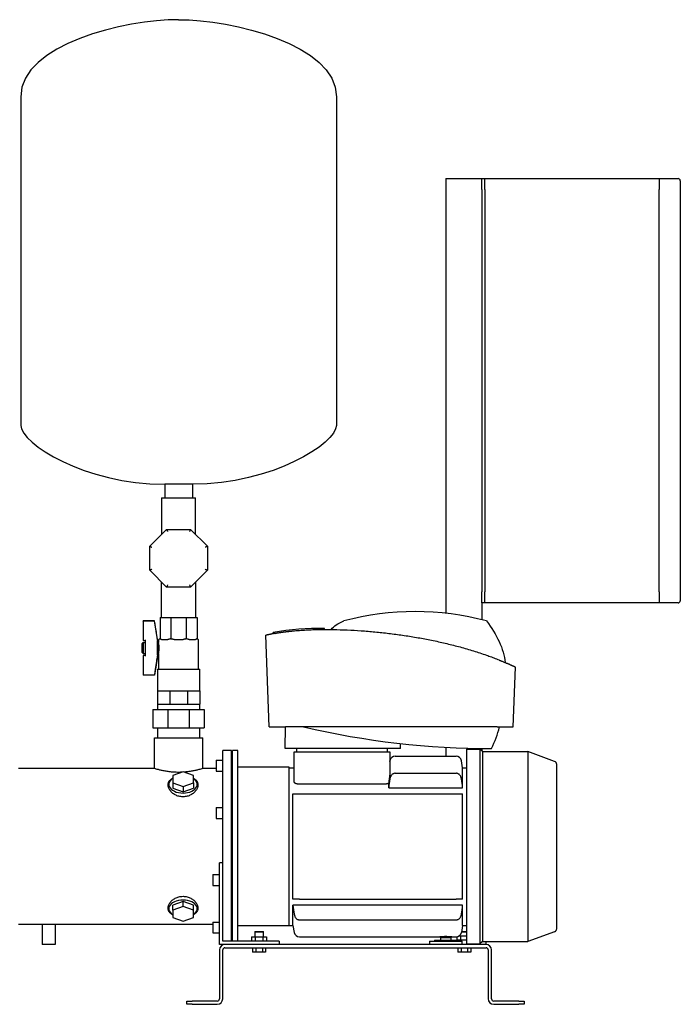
# Model space of a CAD drawing. Header units: millimetres. Extents: x 12 to 1662, y 10 to 915.
# Tile 2 of 7: x 333 to 940, y 10 to 915. Entities that reach past the tile are written whole.
import ezdxf

# ---------------------------------------------------------------- set-up
doc = ezdxf.new("R2010")
doc.units = ezdxf.units.MM

msp = doc.modelspace()

# ---------------------------------------------------------------- linework, layer by layer
at = {"color": 7, "linetype": 'Continuous', "lineweight": 25}
for p, q in [((333.88, 843.67), (333.88, 541.68)), ((623.88, 843.67), (623.88, 541.68)), ((724.48, 768.53), (724.48, 368.97)), ((724.48, 768.53), (757.48, 768.53)), ((757.48, 758.53), (757.48, 768.53)), ((757.48, 768.53), (760.48, 768.53)), ((760.48, 758.53), (760.48, 768.53)), ((760.48, 768.53), (920.48, 768.53)), ((920.48, 768.53), (920.48, 758.53)), ((920.48, 768.53), (937.99, 768.53)), ((939.99, 766.53), (939.99, 758.53)), ((757.48, 758.53), (757.48, 388.53)), ((760.48, 758.53), (760.48, 388.53)), ((920.48, 388.53), (920.48, 758.53)), ((939.99, 758.53), (939.99, 388.53)), ((491.58, 487.53), (466.18, 487.53)), ((466.18, 487.53), (466.18, 474.93)), ((491.58, 487.53), (491.58, 474.93)), ((463.18, 474.93), (463.18, 441.31)), ((463.18, 474.93), (478.88, 474.93)), ((478.88, 474.93), (494.58, 474.93)), ((494.58, 441.31), (494.58, 474.93)), ((452.38, 430.51), (467.91, 446.03)), ((467.91, 446.03), (489.86, 446.03)), ((489.86, 446.03), (505.38, 430.51)), ((452.38, 408.55), (452.38, 430.51)), ((505.38, 430.51), (505.38, 408.55)), ((467.91, 393.03), (452.38, 408.55)), ((505.38, 408.55), (489.86, 393.03)), ((463.01, 397.93), (463.01, 364.96)), ((489.86, 393.03), (467.91, 393.03)), ((494.76, 364.96), (494.76, 397.93)), ((757.48, 378.53), (757.48, 388.53)), ((760.48, 378.53), (760.48, 388.53)), ((920.48, 388.53), (920.48, 378.53)), ((939.99, 388.53), (939.99, 380.53)), ((757.48, 378.53), (757.48, 363.08)), ((760.48, 378.53), (757.48, 378.53)), ((920.48, 378.53), (760.48, 378.53)), ((937.99, 378.53), (920.48, 378.53)), ((461.88, 364.96), (461.88, 345.96)), ((461.88, 364.96), (471.84, 364.96)), ((471.84, 364.96), (471.84, 345.96)), ((471.84, 364.96), (485.93, 364.96)), ((485.93, 364.96), (485.93, 345.96)), ((485.93, 364.96), (495.88, 364.96)), ((495.88, 364.96), (495.88, 345.96)), ((456.9, 361.96), (446.41, 361.96)), ((446.41, 361.78), (446.41, 361.96)), ((446.41, 361.78), (446.41, 343.83)), ((456.9, 361.78), (446.41, 361.78)), ((456.9, 361.78), (456.9, 361.96)), ((459.91, 342.96), (456.9, 361.96)), ((613.13, 354.08), (613.13, 355.08)), ((448.41, 343.58), (448.41, 344.46)), ((460.41, 344.96), (460.41, 341.96)), ((460.41, 344.96), (460.88, 344.96)), ((463.21, 344.96), (469.1, 344.96)), ((474.72, 344.96), (478.88, 344.96)), ((478.88, 344.96), (483.05, 344.96)), ((488.67, 344.96), (494.56, 344.96)), ((496.88, 344.96), (497.36, 344.96)), ((497.36, 317.53), (497.36, 344.96)), ((562.14, 264.53), (559.2, 348.71)), ((565.86, 350.17), (565.86, 351.17)), ((445.41, 340.96), (446.41, 341.96)), ((445.41, 332.96), (445.41, 340.96)), ((446.41, 343.83), (448.41, 343.83)), ((446.41, 341.96), (448.41, 341.96)), ((446.41, 341.96), (446.41, 331.96)), ((448.41, 330.34), (448.41, 343.58)), ((459.67, 330.34), (459.67, 343.58)), ((459.91, 330.96), (459.91, 342.96)), ((459.91, 341.96), (460.41, 341.96)), ((445.41, 332.96), (446.41, 331.96)), ((446.41, 331.96), (448.41, 331.96)), ((446.41, 330.09), (446.41, 312.14)), ((448.41, 330.09), (446.41, 330.09)), ((448.41, 329.46), (448.41, 330.34)), ((459.91, 330.96), (456.9, 311.96)), ((459.91, 331.96), (460.41, 331.96)), ((460.41, 331.96), (460.41, 317.53)), ((459.41, 317.53), (459.41, 297.53)), ((459.41, 317.53), (478.88, 317.53)), ((478.88, 317.53), (498.36, 317.53)), ((498.36, 297.53), (498.36, 317.53)), ((786.54, 264.53), (788.45, 319.28)), ((456.9, 312.14), (446.41, 312.14)), ((446.41, 311.96), (446.41, 312.14)), ((456.9, 311.96), (446.41, 311.96)), ((456.9, 311.96), (456.9, 312.14)), ((459.41, 297.53), (459.41, 285.53)), ((459.41, 297.53), (465.11, 297.53)), ((465.11, 297.53), (470.82, 297.53)), ((470.82, 297.53), (470.82, 285.53)), ((470.82, 297.53), (478.88, 297.53)), ((478.88, 297.53), (486.95, 297.53)), ((486.95, 297.53), (486.95, 285.53)), ((486.95, 297.53), (492.66, 297.53)), ((492.66, 297.53), (498.36, 297.53)), ((498.36, 297.53), (498.36, 285.53)), ((459.41, 285.53), (459.41, 280.53)), ((459.41, 285.53), (465.11, 285.53)), ((465.11, 285.53), (470.82, 285.53)), ((470.82, 285.53), (478.88, 285.53)), ((478.88, 285.53), (486.95, 285.53)), ((486.95, 285.53), (492.66, 285.53)), ((492.66, 285.53), (498.36, 285.53)), ((498.36, 280.53), (498.36, 285.53)), ((455.38, 280.53), (455.38, 263.53)), ((455.38, 280.53), (469.15, 280.53)), ((469.15, 280.53), (469.15, 263.53)), ((469.15, 280.53), (488.62, 280.53)), ((488.62, 280.53), (488.62, 263.53)), ((488.62, 280.53), (502.38, 280.53)), ((502.38, 280.53), (502.38, 263.53)), ((455.38, 263.53), (469.15, 263.53)), ((459.41, 263.53), (459.41, 254.53)), ((469.15, 263.53), (488.62, 263.53)), ((488.62, 263.53), (502.38, 263.53)), ((498.36, 254.53), (498.36, 263.53)), ((562.14, 264.53), (569.93, 264.53)), ((576.98, 244.53), (577.08, 264.53)), ((771.6, 264.53), (577.08, 264.53)), ((778.75, 264.53), (786.54, 264.53)), ((456.63, 254.53), (501.13, 254.53)), ((456.63, 226.28), (456.63, 254.53)), ((501.13, 226.28), (501.13, 254.53)), ((682.78, 244.53), (576.98, 244.53)), ((587.48, 241.53), (587.48, 244.53)), ((670.48, 244.53), (670.48, 241.53)), ((682.78, 244.53), (682.78, 249.19)), ((724.48, 245.7), (724.48, 237.53)), ((757.48, 244.58), (757.48, 242.38)), ((519.48, 125.97), (519.48, 242.78)), ((527.48, 242.78), (519.48, 242.78)), ((527.48, 67.53), (527.48, 242.78)), ((528.48, 241.28), (527.48, 241.28)), ((533.48, 242.78), (528.48, 242.78)), ((528.48, 67.53), (528.48, 242.78)), ((533.48, 67.53), (533.48, 242.78)), ((584.98, 214.32), (584.98, 241.53)), ((584.98, 241.53), (587.98, 241.53)), ((587.98, 241.53), (669.98, 241.53)), ((669.98, 241.53), (672.98, 241.53)), ((672.98, 241.53), (672.98, 221.09)), ((678.03, 237.53), (733.94, 237.53)), ((743.48, 244.08), (755.78, 244.08)), ((743.48, 244.08), (743.48, 64.98)), ((755.78, 244.08), (755.78, 64.98)), ((758.08, 241.78), (755.78, 244.08)), ((758.08, 241.78), (758.08, 67.28)), ((758.08, 241.78), (799.93, 241.78)), ((799.93, 241.78), (799.93, 67.28)), ((824.51, 232.83), (799.93, 241.78)), ((456.63, 226.28), (331.88, 226.28)), ((513.48, 226.28), (501.13, 226.28)), ((513.48, 233.9), (519.48, 233.9)), ((513.48, 233.9), (513.48, 223.9)), ((580.48, 227.53), (533.48, 227.53)), ((580.48, 81.53), (580.48, 227.53)), ((580.48, 227.03), (584.98, 227.03)), ((672.98, 232.7), (673.11, 233.4)), ((739.98, 227.03), (738.86, 233.4)), ((739.98, 208.42), (739.98, 227.03)), ((739.98, 227.03), (743.48, 227.03)), ((826.48, 79.05), (826.48, 230.01)), ((482.98, 223.14), (473.48, 219.77)), ((473.48, 219.77), (473.48, 213.01)), ((492.48, 219.77), (482.98, 223.14)), ((492.48, 213.01), (492.48, 219.77)), ((513.48, 223.9), (519.48, 223.9)), ((678.03, 221.89), (733.94, 221.89)), ((473.48, 213.01), (473.48, 208.28)), ((473.48, 213.01), (482.98, 209.64)), ((473.48, 208.28), (482.98, 204.91)), ((482.98, 209.64), (492.48, 213.01)), ((482.98, 209.64), (482.98, 204.91)), ((482.98, 204.91), (492.48, 208.28)), ((492.48, 213.01), (492.48, 208.28)), ((587.98, 212.15), (669.98, 212.15)), ((671.98, 208.42), (671.98, 212.73)), ((671.98, 208.42), (739.98, 208.42)), ((583.98, 106.03), (583.98, 203.03)), ((590.03, 203.03), (733.94, 203.03)), ((739.98, 106.03), (739.98, 203.03)), ((513.48, 190.34), (513.48, 180.34)), ((513.48, 190.34), (519.48, 190.34)), ((513.48, 180.34), (519.48, 180.34)), ((519.48, 139.53), (516.48, 139.53)), ((516.48, 64.53), (516.48, 139.53)), ((510.48, 128.72), (516.48, 128.72)), ((510.48, 128.72), (510.48, 118.72)), ((510.48, 118.72), (516.48, 118.72)), ((519.48, 67.53), (519.48, 125.97)), ((482.98, 104.15), (473.48, 100.78)), ((473.48, 96.05), (473.48, 100.78)), ((482.98, 99.42), (482.98, 104.15)), ((492.48, 100.78), (482.98, 104.15)), ((492.48, 96.05), (492.48, 100.78)), ((739.98, 100.64), (583.98, 100.64)), ((583.98, 82.03), (583.98, 100.64)), ((590.03, 106.03), (733.94, 106.03)), ((739.98, 82.03), (739.98, 100.64)), ((482.98, 99.42), (473.48, 96.05)), ((473.48, 96.05), (473.48, 89.29)), ((492.48, 96.05), (482.98, 99.42)), ((492.48, 89.29), (492.48, 96.05)), ((353.48, 82.78), (331.88, 82.78)), ((353.48, 82.78), (353.48, 64.53)), ((510.48, 82.78), (365.48, 82.78)), ((365.48, 82.78), (365.48, 64.53)), ((473.48, 89.29), (482.98, 85.92)), ((482.98, 85.92), (492.48, 89.29)), ((510.48, 85.16), (516.48, 85.16)), ((510.48, 85.16), (510.48, 75.16)), ((580.48, 81.53), (533.48, 81.53)), ((580.48, 82.03), (583.98, 82.03)), ((583.98, 82.03), (585.11, 75.66)), ((590.03, 87.17), (733.94, 87.17)), ((739.98, 82.03), (738.86, 75.66)), ((739.98, 82.03), (743.48, 82.03)), ((510.48, 75.16), (516.48, 75.16)), ((549.18, 76.53), (548.88, 76.23)), ((548.88, 76.23), (548.88, 71.53)), ((548.88, 76.23), (549.42, 76.23)), ((549.18, 76.53), (549.68, 76.53)), ((549.42, 76.23), (556.88, 76.23)), ((549.68, 76.53), (556.58, 76.53)), ((556.88, 76.23), (556.58, 76.53)), ((556.88, 71.53), (556.88, 76.23)), ((736.94, 72.53), (738.02, 72.53)), ((737.48, 73.01), (737.48, 72.53)), ((738.02, 72.53), (738.02, 68.53)), ((738.02, 72.53), (743.48, 72.53)), ((738.96, 76.23), (743.48, 76.23)), ((739.01, 76.53), (743.48, 76.53)), ((824.51, 76.23), (799.93, 67.28)), ((365.48, 64.53), (353.48, 64.53)), ((521.48, 64.53), (516.48, 64.53)), ((571.48, 67.53), (519.48, 67.53)), ((761.48, 64.53), (521.48, 64.53)), ((528.48, 67.78), (527.48, 67.78)), ((545.96, 71.53), (545.96, 67.53)), ((545.96, 71.53), (549.42, 71.53)), ((549.42, 71.53), (549.42, 67.53)), ((549.42, 71.53), (556.35, 71.53)), ((556.35, 71.53), (556.35, 67.53)), ((556.35, 71.53), (559.81, 71.53)), ((559.81, 71.53), (559.81, 67.53)), ((571.48, 67.53), (571.48, 64.53)), ((590.03, 71.53), (718.98, 71.53)), ((709.48, 67.53), (709.48, 64.53)), ((709.48, 67.53), (724.48, 67.53)), ((713.98, 68.53), (713.98, 67.53)), ((713.98, 68.53), (724.48, 68.53)), ((718.98, 71.53), (729.98, 71.53)), ((719.48, 71.03), (719.48, 68.53)), ((719.48, 71.03), (724.48, 71.03)), ((724.48, 71.53), (724.48, 71.03)), ((724.48, 71.03), (729.48, 71.03)), ((724.48, 68.53), (734.98, 68.53)), ((724.48, 67.53), (739.48, 67.53)), ((729.48, 68.53), (729.48, 71.03)), ((729.98, 71.53), (733.94, 71.53)), ((734.56, 71.57), (734.56, 68.53)), ((734.98, 67.53), (734.98, 68.53)), ((743.48, 68.53), (734.98, 68.53)), ((739.48, 64.53), (739.48, 67.53)), ((743.48, 64.98), (755.78, 64.98)), ((758.08, 67.28), (755.78, 64.98)), ((758.08, 67.28), (799.93, 67.28)), ((761.48, 64.53), (761.48, 67.28)), ((516.48, 59.53), (516.48, 14.53)), ((519.48, 14.53), (519.48, 59.53)), ((521.48, 61.53), (761.48, 61.53)), ((546.88, 61.53), (546.88, 57.53)), ((549.88, 57.53), (546.88, 57.53)), ((549.88, 61.53), (549.88, 57.53)), ((555.88, 57.53), (549.88, 57.53)), ((555.88, 61.53), (555.88, 57.53)), ((558.88, 57.53), (555.88, 57.53)), ((558.88, 61.53), (558.88, 57.53)), ((735.48, 61.53), (735.48, 57.53)), ((738.48, 57.53), (735.48, 57.53)), ((738.48, 61.53), (738.48, 57.53)), ((744.48, 57.53), (738.48, 57.53)), ((744.48, 61.53), (744.48, 57.53)), ((747.48, 57.53), (744.48, 57.53)), ((747.48, 61.53), (747.48, 57.53)), ((763.48, 59.53), (763.48, 14.53)), ((766.48, 14.53), (766.48, 59.53)), ((486.48, 9.53), (486.48, 12.53)), ((486.48, 12.53), (491.48, 12.53)), ((491.48, 9.53), (486.48, 9.53)), ((514.48, 12.53), (491.48, 12.53)), ((491.48, 9.53), (514.48, 9.53)), ((791.48, 12.53), (768.48, 12.53)), ((768.48, 9.53), (791.48, 9.53)), ((791.48, 12.53), (796.48, 12.53)), ((796.48, 9.53), (791.48, 9.53)), ((796.48, 12.53), (796.48, 9.53))]:
    msp.add_line(p, q, dxfattribs=at)
at = {"color": 7, "linetype": 'Continuous', "lineweight": 25, "flags": 128}
for points in [[(473.48, 217.17), (473.42, 217.08), (472.1, 216.04), (471.08, 214.88), (470.38, 213.63), (470.03, 212.32), (470.03, 211), (470.38, 209.7), (471.08, 208.45), (472.1, 207.28), (473.42, 206.24), (475, 205.34), (476.8, 204.62), (478.76, 204.09), (480.84, 203.77), (482.98, 203.66)], [(482.98, 203.66), (485.12, 203.77), (487.21, 204.09), (489.17, 204.62), (490.97, 205.34), (492.55, 206.24), (493.87, 207.28), (494.89, 208.45), (495.59, 209.7), (495.94, 211), (495.94, 212.32), (495.59, 213.63), (494.89, 214.88), (493.87, 216.04), (492.55, 217.08), (492.48, 217.17)], [(482.98, 105.4), (480.84, 105.29), (478.76, 104.97), (476.8, 104.44), (475, 103.72), (473.42, 102.82), (472.1, 101.78), (471.08, 100.61), (470.38, 99.36), (470.03, 98.06), (470.03, 96.74), (470.38, 95.43), (471.08, 94.18), (472.1, 93.02), (473.42, 91.98), (473.48, 91.89)], [(492.48, 91.89), (492.55, 91.98), (493.87, 93.02), (494.89, 94.18), (495.59, 95.43), (495.94, 96.74), (495.94, 98.06), (495.59, 99.36), (494.89, 100.61), (493.87, 101.78), (492.55, 102.82), (490.97, 103.72), (489.17, 104.44), (487.21, 104.97), (485.12, 105.29), (482.98, 105.4)]]:
    msp.add_lwpolyline(points, dxfattribs=at)
at = {"color": 7, "linetype": 'Continuous', "lineweight": 25}
for centre, radius, start, end in [((937.99, 766.53), 2, 0, 90), ((937.99, 380.53), 2, 270, 0), ((696.35, 116.02), 254.51, 75.09772, 104.90228), ((610.3, 101.39), 253.7, 89.38815, 100.08803), ((766.59, 1001.12), 756.59, 256.79664, 270), ((659.5, 294.76), 118.28, 334.87122, 345.19278), ((678.03, 232.53), 5, 90, 170), ((733.94, 232.53), 5, 10, 90), ((823.48, 230.01), 3, 0, 70), ((590.03, 76.53), 5, 190, 270), ((733.94, 76.53), 5, 270, 350), ((823.48, 79.05), 3, 290, 0), ((521.48, 59.53), 5, 90, 180), ((761.48, 59.53), 5, 0, 90), ((521.48, 59.53), 2, 90, 180), ((761.48, 59.53), 2, 0, 90), ((514.48, 14.53), 5, 270, 0), ((514.48, 14.53), 2, 270, 0), ((768.48, 14.53), 5, 180, 270), ((768.48, 14.53), 2, 180, 270)]:
    msp.add_arc(centre, radius, start, end, dxfattribs=at)
for points in [[(478.88, 914.53), (430.43, 914.53), (333.88, 892.37), (333.88, 843.67)], [(478.88, 914.53), (527.34, 914.53), (623.88, 892.37), (623.88, 843.67)], [(333.88, 541.68), (333.88, 525.1), (392.83, 487.53), (466.18, 487.53)], [(623.88, 541.68), (623.88, 525.1), (564.94, 487.53), (491.58, 487.53)], [(619.25, 354.05), (621.43, 357.09), (625.31, 359.73), (630.9, 361.97)], [(761.8, 361.97), (771.68, 349.32), (777.47, 336.53), (779.16, 323.59)], [(461.88, 345.96), (461.88, 345.84), (461.86, 345.71), (461.82, 345.6)], [(471.81, 345.6), (471.83, 345.71), (471.84, 345.84), (471.84, 345.96)], [(485.95, 345.6), (485.94, 345.71), (485.93, 345.84), (485.93, 345.96)], [(495.95, 345.6), (495.91, 345.71), (495.88, 345.84), (495.88, 345.96)], [(673.11, 216.72), (672.72, 213.96), (672.35, 211.19), (671.98, 208.42)], [(739.98, 208.42), (739.62, 211.19), (739.25, 213.96), (738.86, 216.72)], [(583.98, 203.03), (584.35, 203.03), (584.72, 203.03), (585.11, 203.03)], [(738.86, 203.03), (739.25, 203.03), (739.62, 203.03), (739.98, 203.03)], [(585.11, 106.03), (584.72, 106.03), (584.35, 106.03), (583.98, 106.03)], [(583.98, 100.64), (584.35, 97.87), (584.72, 95.1), (585.11, 92.34)], [(739.98, 106.03), (739.62, 106.03), (739.25, 106.03), (738.86, 106.03)], [(738.86, 92.34), (739.25, 95.1), (739.62, 97.87), (739.98, 100.64)]]:
    msp.add_open_spline(points, degree=3, dxfattribs=at)
for points, knots in [([(467.91, 446.03), (467.91, 446.03), (467.93, 445.99), (468.01, 445.79), (468.07, 445.64), (468.23, 445.25), (468.33, 445.01), (468.53, 444.52), (468.64, 444.27), (468.74, 444.03)], [0, 0, 0, 0, 0.25, 0.25, 0.5, 0.5, 0.75, 0.75, 1, 1, 1, 1]), ([(489.86, 446.03), (489.86, 446.03), (489.84, 445.99), (489.76, 445.79), (489.7, 445.64), (489.54, 445.25), (489.44, 445.01), (489.24, 444.52), (489.13, 444.27), (489.03, 444.03)], [0, 0, 0, 0, 0.25, 0.25, 0.5, 0.5, 0.75, 0.75, 1, 1, 1, 1]), ([(452.38, 430.51), (452.38, 430.51), (452.43, 430.49), (452.62, 430.41), (452.77, 430.34), (453.17, 430.18), (453.4, 430.09), (453.89, 429.88), (454.15, 429.78), (454.38, 429.68)], [0, 0, 0, 0, 0.25, 0.25, 0.5, 0.5, 0.75, 0.75, 1, 1, 1, 1]), ([(505.38, 430.51), (505.38, 430.51), (505.34, 430.49), (505.15, 430.41), (504.99, 430.34), (504.6, 430.18), (504.37, 430.09), (503.87, 429.88), (503.62, 429.78), (503.38, 429.68)], [0, 0, 0, 0, 0.25, 0.25, 0.5, 0.5, 0.75, 0.75, 1, 1, 1, 1]), ([(454.38, 409.38), (454.15, 409.28), (453.89, 409.18), (453.4, 408.97), (453.17, 408.88), (452.77, 408.72), (452.62, 408.65), (452.43, 408.57), (452.38, 408.55), (452.38, 408.55)], [0, 0, 0, 0, 0.25, 0.25, 0.5, 0.5, 0.75, 0.75, 1, 1, 1, 1]), ([(503.38, 409.38), (503.62, 409.28), (503.87, 409.18), (504.37, 408.97), (504.6, 408.88), (504.99, 408.72), (505.15, 408.65), (505.34, 408.57), (505.38, 408.55), (505.38, 408.55)], [0, 0, 0, 0, 0.25, 0.25, 0.5, 0.5, 0.75, 0.75, 1, 1, 1, 1]), ([(468.74, 395.03), (468.64, 394.79), (468.53, 394.54), (468.33, 394.05), (468.23, 393.81), (468.07, 393.42), (468.01, 393.27), (467.93, 393.07), (467.91, 393.03), (467.91, 393.03)], [0, 0, 0, 0, 0.25, 0.25, 0.5, 0.5, 0.75, 0.75, 1, 1, 1, 1]), ([(489.03, 395.03), (489.13, 394.79), (489.24, 394.54), (489.44, 394.05), (489.54, 393.81), (489.7, 393.42), (489.76, 393.27), (489.84, 393.07), (489.86, 393.03), (489.86, 393.03)], [0, 0, 0, 0, 0.25, 0.25, 0.5, 0.5, 0.75, 0.75, 1, 1, 1, 1]), ([(459.58, 344.46), (459.5, 345), (459.32, 346.2), (459.02, 348.18), (458.66, 350.53), (458.2, 353.51), (457.6, 357.3), (457.15, 360.19), (456.9, 361.78)], [0, 0, 0, 0, 0.092972, 0.207295, 0.342967, 0.49999, 0.724143, 1, 1, 1, 1]), ([(574.45, 351.61), (574.85, 351.67), (575.63, 351.78), (576.77, 351.93), (577.84, 352.06), (578.83, 352.18), (579.74, 352.29), (581.39, 352.48), (583.73, 352.72), (587.9, 353.1), (593.04, 353.47), (599.29, 353.79), (605.48, 353.99), (613.85, 354.12), (624.37, 354.02), (637.08, 353.55), (649.84, 352.73), (662.59, 351.59), (675.31, 350.13), (687.98, 348.36), (700.55, 346.28), (713.08, 343.87), (725.46, 341.12), (737.78, 337.99), (747.87, 335.06), (755.89, 332.49), (760.61, 330.87), (764.12, 329.61), (766.43, 328.76), (768.76, 327.87), (771.11, 326.96), (772.67, 326.32), (773.46, 326)], [0, 0, 0, 0, 0.006174, 0.011986, 0.017423, 0.022471, 0.02712, 0.031359, 0.04753, 0.062601, 0.094613, 0.124878, 0.15633, 0.187049, 0.249261, 0.312054, 0.374333, 0.436921, 0.499546, 0.561674, 0.624175, 0.686276, 0.749135, 0.811169, 0.874664, 0.905659, 0.937294, 0.949501, 0.96188, 0.974428, 0.987136, 1, 1, 1, 1]), ([(459.58, 344.46), (459.58, 344.43), (459.59, 344.37), (459.61, 344.28), (459.62, 344.18), (459.63, 344.07), (459.65, 343.95), (459.66, 343.83), (459.67, 343.73), (459.67, 343.65), (459.67, 343.6), (459.67, 343.58)], [0, 0, 0, 0, 0.084039, 0.167035, 0.249682, 0.375148, 0.499666, 0.624214, 0.74899, 0.874827, 1, 1, 1, 1]), ([(461.82, 345.6), (461.81, 345.57), (461.79, 345.53), (461.76, 345.47), (461.72, 345.42), (461.69, 345.36), (461.65, 345.31), (461.61, 345.27), (461.53, 345.2), (461.43, 345.12), (461.3, 345.05), (461.16, 345), (461.02, 344.97), (460.93, 344.96), (460.88, 344.96)], [0, 0, 0, 0, 0.029348, 0.06056, 0.093854, 0.12941, 0.167375, 0.207871, 0.250997, 0.368052, 0.499984, 0.647603, 0.814155, 1, 1, 1, 1]), ([(463.21, 344.96), (463.15, 344.96), (463.03, 344.96), (462.87, 344.97), (462.72, 344.99), (462.54, 345.02), (462.36, 345.07), (462.19, 345.16), (462.07, 345.24), (461.99, 345.32), (461.92, 345.4), (461.86, 345.49), (461.83, 345.56), (461.82, 345.6)], [0, 0, 0, 0, 0.111268, 0.214816, 0.310698, 0.398987, 0.559578, 0.699041, 0.7721, 0.838226, 0.897838, 0.951503, 1, 1, 1, 1]), ([(471.81, 345.6), (471.79, 345.57), (471.75, 345.53), (471.68, 345.47), (471.59, 345.42), (471.5, 345.36), (471.4, 345.31), (471.29, 345.27), (471.11, 345.2), (470.84, 345.12), (470.46, 345.05), (470.05, 345), (469.59, 344.97), (469.27, 344.96), (469.1, 344.96)], [0, 0, 0, 0, 0.029348, 0.06056, 0.093854, 0.12941, 0.167375, 0.207871, 0.250997, 0.368052, 0.499984, 0.647603, 0.814155, 1, 1, 1, 1]), ([(474.72, 344.96), (474.61, 344.96), (474.39, 344.96), (474.07, 344.97), (473.77, 344.99), (473.42, 345.02), (473.04, 345.07), (472.67, 345.16), (472.4, 345.24), (472.22, 345.32), (472.06, 345.4), (471.92, 345.49), (471.85, 345.56), (471.81, 345.6)], [0, 0, 0, 0, 0.111268, 0.214816, 0.310698, 0.398987, 0.559578, 0.699041, 0.7721, 0.838226, 0.897838, 0.951503, 1, 1, 1, 1]), ([(485.95, 345.6), (485.93, 345.57), (485.89, 345.53), (485.81, 345.47), (485.73, 345.42), (485.64, 345.36), (485.54, 345.31), (485.42, 345.27), (485.24, 345.2), (484.95, 345.12), (484.56, 345.05), (484.11, 345), (483.6, 344.97), (483.24, 344.96), (483.05, 344.96)], [0, 0, 0, 0, 0.029348, 0.06056, 0.093854, 0.12941, 0.167375, 0.207871, 0.250997, 0.368052, 0.499984, 0.647603, 0.814155, 1, 1, 1, 1]), ([(488.67, 344.96), (488.57, 344.96), (488.37, 344.96), (488.09, 344.97), (487.83, 344.99), (487.51, 345.02), (487.14, 345.07), (486.79, 345.16), (486.54, 345.24), (486.36, 345.32), (486.2, 345.4), (486.06, 345.49), (485.99, 345.56), (485.95, 345.6)], [0, 0, 0, 0, 0.111268, 0.214816, 0.310698, 0.398987, 0.559578, 0.699041, 0.7721, 0.838226, 0.897838, 0.951503, 1, 1, 1, 1]), ([(495.95, 345.6), (495.94, 345.57), (495.93, 345.53), (495.89, 345.47), (495.86, 345.42), (495.82, 345.36), (495.78, 345.31), (495.73, 345.27), (495.64, 345.2), (495.52, 345.12), (495.33, 345.05), (495.11, 345), (494.85, 344.97), (494.66, 344.96), (494.56, 344.96)], [0, 0, 0, 0, 0.0293482, 0.0605602, 0.0938541, 0.1294097, 0.1673748, 0.2078705, 0.250997, 0.3680524, 0.4999843, 0.6476034, 0.8141549, 1, 1, 1, 1]), ([(496.88, 344.96), (496.86, 344.96), (496.8, 344.96), (496.72, 344.97), (496.64, 344.99), (496.54, 345.02), (496.41, 345.07), (496.28, 345.16), (496.19, 345.24), (496.12, 345.32), (496.05, 345.4), (496, 345.49), (495.97, 345.56), (495.95, 345.6)], [0, 0, 0, 0, 0.1112681, 0.2148157, 0.3106985, 0.3989867, 0.5595776, 0.6990412, 0.7720998, 0.8382265, 0.8978379, 0.951503, 1, 1, 1, 1]), ([(567.4, 350.46), (567.26, 350.44), (566.99, 350.39), (566.6, 350.31), (566.23, 350.24), (565.87, 350.17), (565.53, 350.1), (565.21, 350.04), (564.9, 349.97), (564.61, 349.91), (564.33, 349.85), (564.06, 349.8), (563.61, 349.7), (563.05, 349.58), (562.38, 349.43), (561.78, 349.29), (561.29, 349.18), (560.89, 349.09), (560.57, 349.02), (560.28, 348.96), (560.03, 348.9), (559.81, 348.85), (559.62, 348.81), (559.47, 348.77), (559.35, 348.75), (559.27, 348.73), (559.21, 348.72), (559.21, 348.71), (559.2, 348.71)], [0, 0, 0, 0, 0.025276, 0.050065, 0.074367, 0.098182, 0.12151, 0.144351, 0.166705, 0.188572, 0.209952, 0.230845, 0.251252, 0.317268, 0.376332, 0.43877, 0.501172, 0.546566, 0.591951, 0.637326, 0.682691, 0.728047, 0.773394, 0.818731, 0.864061, 0.909382, 0.954695, 1, 1, 1, 1]), ([(567.4, 350.46), (567.42, 350.47), (567.46, 350.48), (567.54, 350.49), (567.63, 350.51), (567.72, 350.52), (567.82, 350.54), (567.94, 350.56), (568.06, 350.58), (568.18, 350.61), (568.48, 350.66), (569.01, 350.75), (569.87, 350.9), (570.86, 351.07), (571.74, 351.21), (572.45, 351.32), (572.93, 351.39), (573.43, 351.47), (573.93, 351.54), (574.28, 351.59), (574.45, 351.61)], [0, 0, 0, 0, 0.027694, 0.0553382, 0.0829584, 0.1105805, 0.1382311, 0.1659367, 0.1937242, 0.2216206, 0.2496531, 0.3741365, 0.4995665, 0.6242915, 0.7496168, 0.7998056, 0.8497822, 0.899702, 0.9497222, 1, 1, 1, 1]), ([(460.41, 331.96), (460.41, 331.96), (460.41, 331.96), (460.41, 331.98), (460.42, 332), (460.43, 332.03), (460.44, 332.07), (460.45, 332.12), (460.47, 332.19), (460.49, 332.26), (460.52, 332.37), (460.56, 332.54), (460.61, 332.78), (460.68, 333.07), (460.77, 333.51), (460.89, 334.16), (461, 335.03), (461.08, 335.97), (461.11, 336.96), (461.08, 337.94), (461, 338.89), (460.89, 339.76), (460.77, 340.41), (460.68, 340.84), (460.62, 341.14), (460.56, 341.38), (460.51, 341.57), (460.47, 341.72), (460.44, 341.83), (460.42, 341.91), (460.41, 341.95), (460.41, 341.96), (460.41, 341.96)], [0, 0, 0, 0, 0.013224, 0.02661, 0.040161, 0.053878, 0.067763, 0.081817, 0.096042, 0.11044, 0.125011, 0.154865, 0.187702, 0.214234, 0.250065, 0.312648, 0.375003, 0.437409, 0.499941, 0.562209, 0.624832, 0.687206, 0.749697, 0.785717, 0.812326, 0.844962, 0.87465, 0.900829, 0.926445, 0.951506, 0.976021, 1, 1, 1, 1]), ([(456.9, 312.14), (457.15, 313.73), (457.6, 316.62), (458.24, 320.69), (458.77, 324.12), (459.22, 327.01), (459.47, 328.72), (459.58, 329.46)], [0, 0, 0, 0, 0.275836, 0.500008, 0.704623, 0.871287, 1, 1, 1, 1]), ([(459.67, 330.34), (459.67, 330.33), (459.67, 330.3), (459.67, 330.24), (459.66, 330.18), (459.66, 330.09), (459.65, 329.98), (459.63, 329.86), (459.62, 329.73), (459.6, 329.6), (459.59, 329.51), (459.58, 329.46)], [0, 0, 0, 0, 0.083321, 0.1662, 0.249628, 0.374355, 0.499559, 0.623484, 0.748971, 0.87394, 1, 1, 1, 1]), ([(773.46, 326), (773.56, 325.96), (773.78, 325.88), (774.09, 325.75), (774.39, 325.62), (774.7, 325.49), (775, 325.37), (775.29, 325.25), (775.58, 325.13), (776.16, 324.89), (776.98, 324.54), (777.97, 324.11), (778.83, 323.74), (779.41, 323.48), (779.78, 323.32), (780, 323.22), (780.19, 323.14), (780.35, 323.07), (780.43, 323.03), (780.48, 323.01)], [0, 0, 0, 0, 0.031473, 0.06282, 0.094071, 0.125258, 0.156414, 0.187569, 0.218757, 0.250007, 0.375737, 0.500313, 0.626202, 0.750571, 0.801046, 0.851055, 0.900768, 0.950359, 1, 1, 1, 1]), ([(788.45, 319.28), (788.45, 319.28), (788.45, 319.28), (788.43, 319.29), (788.41, 319.3), (788.38, 319.31), (788.34, 319.33), (788.29, 319.36), (788.23, 319.38), (788.16, 319.42), (788.09, 319.45), (788, 319.49), (787.9, 319.54), (787.8, 319.59), (787.69, 319.64), (787.56, 319.7), (787.43, 319.77), (787.29, 319.83), (787.14, 319.91), (786.98, 319.98), (786.82, 320.06), (786.64, 320.15), (786.4, 320.26), (786.1, 320.41), (785.7, 320.6), (785.27, 320.8), (784.81, 321.02), (784.31, 321.26), (783.77, 321.51), (783.19, 321.78), (782.57, 322.06), (781.92, 322.36), (781.22, 322.68), (780.72, 322.9), (780.48, 323.01)], [0, 0, 0, 0, 0.023748, 0.047498, 0.071251, 0.095006, 0.118763, 0.142523, 0.166287, 0.190053, 0.213822, 0.237594, 0.26137, 0.28515, 0.308933, 0.33272, 0.356511, 0.380307, 0.404107, 0.427911, 0.45172, 0.475533, 0.499352, 0.542596, 0.586292, 0.63044, 0.675041, 0.720096, 0.765605, 0.81157, 0.857992, 0.90487, 0.952206, 1, 1, 1, 1]), ([(569.93, 264.53), (569.96, 264.53), (570.01, 264.53), (570.09, 264.53), (570.19, 264.53), (570.29, 264.53), (570.41, 264.53), (570.53, 264.53), (570.67, 264.53), (570.81, 264.53), (570.96, 264.53), (571.12, 264.53), (571.29, 264.53), (571.47, 264.53), (571.65, 264.53), (571.84, 264.53), (572.04, 264.53), (572.24, 264.53), (572.51, 264.53), (572.85, 264.53), (573.29, 264.53), (573.77, 264.53), (574.26, 264.53), (574.79, 264.53), (575.33, 264.53), (575.9, 264.53), (576.48, 264.53), (576.88, 264.53), (577.08, 264.53)], [0, 0, 0, 0, 0.03015, 0.060299, 0.090428, 0.120517, 0.150546, 0.180497, 0.21035, 0.240085, 0.269685, 0.29913, 0.328404, 0.35749, 0.38637, 0.415028, 0.44345, 0.47162, 0.499526, 0.552557, 0.606494, 0.661235, 0.71667, 0.772684, 0.829154, 0.885951, 0.942944, 1, 1, 1, 1]), ([(771.6, 264.53), (771.71, 264.53), (771.92, 264.53), (772.23, 264.53), (772.54, 264.53), (772.85, 264.53), (773.15, 264.53), (773.44, 264.53), (773.73, 264.53), (774.02, 264.53), (774.29, 264.53), (774.56, 264.53), (774.82, 264.53), (775.08, 264.53), (775.33, 264.53), (775.56, 264.53), (775.8, 264.53), (776.02, 264.53), (776.3, 264.53), (776.62, 264.53), (776.99, 264.53), (777.33, 264.53), (777.65, 264.53), (777.94, 264.53), (778.2, 264.53), (778.42, 264.53), (778.61, 264.53), (778.7, 264.53), (778.75, 264.53)], [0, 0, 0, 0, 0.03015, 0.060299, 0.090428, 0.120517, 0.150546, 0.180497, 0.21035, 0.240085, 0.269685, 0.29913, 0.328404, 0.35749, 0.38637, 0.415028, 0.44345, 0.47162, 0.499526, 0.552557, 0.606494, 0.661234, 0.71667, 0.772684, 0.829154, 0.885951, 0.942944, 1, 1, 1, 1]), ([(482.15, 222.85), (481.07, 222.8), (478.53, 222.69), (474.49, 222.84), (470.28, 223.24), (466.42, 223.84), (463.05, 224.53), (460.28, 225.22), (458.22, 225.8), (456.89, 226.2), (456.72, 226.25), (456.63, 226.28)], [0, 0, 0, 0, 0.085332, 0.199937, 0.314064, 0.428504, 0.543063, 0.657046, 0.771646, 0.885521, 1, 1, 1, 1]), ([(501.13, 226.28), (501.05, 226.25), (500.88, 226.2), (499.55, 225.8), (497.49, 225.22), (494.71, 224.53), (491.34, 223.84), (487.61, 223.25), (484.91, 223.02), (483.62, 222.92)], [0, 0, 0, 0, 0.1445494, 0.2895604, 0.43389, 0.5789282, 0.7234927, 0.8680539, 1, 1, 1, 1]), ([(672.98, 221.09), (672.98, 221.04), (672.98, 220.97), (672.97, 220.84), (672.97, 220.76), (672.95, 220.53), (672.93, 220.37), (672.88, 219.87), (672.84, 219.52), (672.72, 218.48), (672.63, 217.77), (672.45, 216.34), (672.36, 215.62), (672.17, 214.18), (672.08, 213.45), (671.98, 212.73)], [0, 0, 0, 0, 0.03125, 0.03125, 0.0625, 0.0625, 0.125, 0.125, 0.25, 0.25, 0.5, 0.5, 0.75, 0.75, 1, 1, 1, 1]), ([(678.03, 221.89), (677.7, 221.89), (677.38, 221.85), (676.76, 221.69), (676.45, 221.58), (675.87, 221.29), (675.6, 221.12), (675.08, 220.71), (674.85, 220.49), (674.43, 220), (674.23, 219.73), (673.89, 219.18), (673.75, 218.89), (673.49, 218.3), (673.39, 217.99), (673.22, 217.36), (673.15, 217.05), (673.11, 216.72)], [0, 0, 0, 0, 0.125, 0.125, 0.25, 0.25, 0.375, 0.375, 0.5, 0.5, 0.625, 0.625, 0.75, 0.75, 0.875, 0.875, 1, 1, 1, 1]), ([(738.86, 216.72), (738.77, 217.37), (738.61, 217.99), (738.23, 218.88), (738.08, 219.17), (737.74, 219.73), (737.55, 219.99), (737.13, 220.48), (736.89, 220.71), (736.38, 221.11), (736.11, 221.29), (735.67, 221.5), (735.52, 221.57), (735.22, 221.68), (735.06, 221.73), (734.59, 221.85), (734.27, 221.89), (733.94, 221.89)], [0, 0, 0, 0, 0.25, 0.25, 0.375, 0.375, 0.5, 0.5, 0.625, 0.625, 0.75, 0.75, 0.8125, 0.8125, 0.875, 0.875, 1, 1, 1, 1]), ([(482.98, 200.25), (481.71, 200.34), (479.15, 200.53), (475.7, 201.94), (472.88, 203.89), (470.8, 206.21), (469.52, 208.67), (469.09, 211.11), (469.52, 213.39), (470.85, 215.36), (472.22, 216.63), (473.33, 217.1), (473.48, 217.17)], [0, 0, 0, 0, 0.108911, 0.218176, 0.327495, 0.436616, 0.545731, 0.655018, 0.764074, 0.872878, 0.982049, 1, 1, 1, 1]), ([(492.48, 217.17), (492.65, 217.1), (493.76, 216.62), (495.14, 215.34), (496.46, 213.37), (496.88, 211.08), (496.44, 208.65), (495.16, 206.19), (493.08, 203.88), (490.26, 201.94), (486.82, 200.53), (484.26, 200.34), (482.98, 200.25)], [0, 0, 0, 0, 0.018864, 0.128151, 0.237207, 0.346049, 0.455226, 0.564256, 0.672882, 0.781862, 0.890926, 1, 1, 1, 1]), ([(587.98, 212.15), (587.76, 212.15), (587.55, 212.17), (587.12, 212.24), (586.92, 212.29), (586.54, 212.43), (586.36, 212.51), (586.04, 212.69), (585.89, 212.78), (585.63, 213), (585.52, 213.11), (585.33, 213.34), (585.24, 213.46), (585.05, 213.82), (584.98, 214.07), (584.98, 214.32)], [0, 0, 0, 0, 0.125, 0.125, 0.25, 0.25, 0.375, 0.375, 0.5, 0.5, 0.625, 0.625, 0.75, 0.75, 1, 1, 1, 1]), ([(671.98, 212.73), (671.86, 212.64), (671.72, 212.56), (671.42, 212.42), (671.26, 212.36), (670.91, 212.26), (670.74, 212.22), (670.37, 212.17), (670.18, 212.15), (669.98, 212.15)], [0, 0, 0, 0, 0.25, 0.25, 0.5, 0.5, 0.75, 0.75, 1, 1, 1, 1]), ([(585.11, 203.03), (585.2, 203.03), (585.36, 203.03), (585.74, 203.03), (585.89, 203.03), (586.23, 203.03), (586.42, 203.03), (586.84, 203.03), (587.08, 203.03), (587.59, 203.03), (587.86, 203.03), (588.29, 203.03), (588.45, 203.03), (588.75, 203.03), (588.91, 203.03), (589.38, 203.03), (589.7, 203.03), (590.03, 203.03)], [0, 0, 0, 0, 0.25, 0.25, 0.375, 0.375, 0.5, 0.5, 0.625, 0.625, 0.75, 0.75, 0.8125, 0.8125, 0.875, 0.875, 1, 1, 1, 1]), ([(733.94, 203.03), (734.26, 203.03), (734.58, 203.03), (735.21, 203.03), (735.52, 203.03), (736.1, 203.03), (736.37, 203.03), (736.88, 203.03), (737.12, 203.03), (737.54, 203.03), (737.74, 203.03), (738.07, 203.03), (738.22, 203.03), (738.48, 203.03), (738.58, 203.03), (738.75, 203.03), (738.82, 203.03), (738.86, 203.03)], [0, 0, 0, 0, 0.125, 0.125, 0.25, 0.25, 0.375, 0.375, 0.5, 0.5, 0.625, 0.625, 0.75, 0.75, 0.875, 0.875, 1, 1, 1, 1]), ([(473.48, 91.89), (473.32, 91.96), (472.21, 92.44), (470.84, 93.72), (469.51, 95.69), (469.09, 97.98), (469.53, 100.42), (470.81, 102.87), (472.9, 105.19), (475.72, 107.12), (479.16, 108.53), (481.71, 108.72), (482.98, 108.81)], [0, 0, 0, 0, 0.018837, 0.127967, 0.237091, 0.346387, 0.455452, 0.564265, 0.673444, 0.782474, 0.891005, 1, 1, 1, 1]), ([(482.98, 108.81), (484.26, 108.72), (486.82, 108.53), (490.27, 107.11), (493.09, 105.17), (495.17, 102.85), (496.45, 100.39), (496.88, 97.95), (496.45, 95.67), (495.12, 93.7), (493.75, 92.43), (492.65, 91.96), (492.48, 91.89)], [0, 0, 0, 0, 0.109047, 0.218257, 0.327537, 0.43682, 0.545872, 0.654709, 0.763882, 0.872907, 0.981529, 1, 1, 1, 1]), ([(590.03, 106.03), (589.7, 106.03), (589.38, 106.03), (588.76, 106.03), (588.45, 106.03), (587.87, 106.03), (587.6, 106.03), (587.08, 106.03), (586.85, 106.03), (586.43, 106.03), (586.23, 106.03), (585.89, 106.03), (585.75, 106.03), (585.49, 106.03), (585.39, 106.03), (585.22, 106.03), (585.15, 106.03), (585.11, 106.03)], [0, 0, 0, 0, 0.125, 0.125, 0.25, 0.25, 0.375, 0.375, 0.5, 0.5, 0.625, 0.625, 0.75, 0.75, 0.875, 0.875, 1, 1, 1, 1]), ([(738.86, 106.03), (738.77, 106.03), (738.61, 106.03), (738.23, 106.03), (738.08, 106.03), (737.74, 106.03), (737.55, 106.03), (737.13, 106.03), (736.89, 106.03), (736.38, 106.03), (736.11, 106.03), (735.67, 106.03), (735.52, 106.03), (735.22, 106.03), (735.06, 106.03), (734.59, 106.03), (734.27, 106.03), (733.94, 106.03)], [0, 0, 0, 0, 0.25, 0.25, 0.375, 0.375, 0.5, 0.5, 0.625, 0.625, 0.75, 0.75, 0.8125, 0.8125, 0.875, 0.875, 1, 1, 1, 1]), ([(585.11, 92.34), (585.2, 91.69), (585.36, 91.07), (585.74, 90.18), (585.89, 89.89), (586.23, 89.33), (586.42, 89.07), (586.84, 88.58), (587.08, 88.35), (587.59, 87.95), (587.86, 87.77), (588.29, 87.56), (588.45, 87.49), (588.75, 87.38), (588.91, 87.33), (589.38, 87.21), (589.7, 87.17), (590.03, 87.17)], [0, 0, 0, 0, 0.25, 0.25, 0.375, 0.375, 0.5, 0.5, 0.625, 0.625, 0.75, 0.75, 0.8125, 0.8125, 0.875, 0.875, 1, 1, 1, 1]), ([(733.94, 87.17), (734.26, 87.17), (734.58, 87.21), (735.21, 87.37), (735.52, 87.48), (736.1, 87.77), (736.37, 87.94), (736.88, 88.35), (737.12, 88.57), (737.54, 89.06), (737.74, 89.33), (738.07, 89.88), (738.22, 90.17), (738.48, 90.76), (738.58, 91.07), (738.75, 91.7), (738.82, 92.01), (738.86, 92.34)], [0, 0, 0, 0, 0.125, 0.125, 0.25, 0.25, 0.375, 0.375, 0.5, 0.5, 0.625, 0.625, 0.75, 0.75, 0.875, 0.875, 1, 1, 1, 1]), ([(365.48, 82.78), (365.48, 82.78), (365.45, 82.78), (365.33, 82.79), (365.28, 82.8), (365.17, 82.81), (365.04, 82.82), (364.87, 82.83), (364.69, 82.84), (364.58, 82.85), (364.25, 82.87), (364.01, 82.89), (363.45, 82.92), (363.15, 82.94), (362.49, 82.97), (362.15, 82.98), (361.6, 83), (361.42, 83.01), (361.04, 83.01), (360.85, 83.02), (360.27, 83.03), (359.89, 83.03), (359.09, 83.03), (358.7, 83.03), (358.13, 83.02), (357.94, 83.01), (357.56, 83.01), (357.37, 83), (356.83, 82.98), (356.48, 82.97), (355.83, 82.94), (355.52, 82.92), (354.97, 82.89), (354.72, 82.87), (354.39, 82.85), (354.29, 82.84), (354.1, 82.83), (354.02, 82.82), (353.79, 82.81), (353.68, 82.8), (353.52, 82.78), (353.48, 82.78), (353.48, 82.78)], [0, 0, 0, 0, 0.0625, 0.0625, 0.09375, 0.09375, 0.125, 0.15625, 0.15625, 0.1875, 0.1875, 0.25, 0.25, 0.3125, 0.3125, 0.375, 0.375, 0.40625, 0.40625, 0.4375, 0.4375, 0.5, 0.5, 0.5625, 0.5625, 0.59375, 0.59375, 0.625, 0.625, 0.6875, 0.6875, 0.75, 0.75, 0.8125, 0.8125, 0.84375, 0.84375, 0.875, 0.875, 0.9375, 0.9375, 1, 1, 1, 1]), ([(729.98, 71.53), (729.98, 71.53), (729.95, 71.53), (729.81, 71.54), (729.7, 71.55), (729.5, 71.56), (729.42, 71.57), (729.25, 71.58), (729.16, 71.58), (728.86, 71.6), (728.63, 71.61), (728.12, 71.63), (727.84, 71.65), (727.39, 71.66), (727.24, 71.67), (726.92, 71.68), (726.75, 71.68), (726.25, 71.69), (725.91, 71.7), (725.21, 71.71), (724.84, 71.71), (724.12, 71.71), (723.77, 71.71), (723.23, 71.7), (723.06, 71.7), (722.71, 71.69), (722.54, 71.69), (722.05, 71.68), (721.73, 71.67), (721.13, 71.64), (720.85, 71.63), (720.34, 71.61), (720.11, 71.6), (719.71, 71.58), (719.54, 71.57), (719.33, 71.55), (719.27, 71.55), (719.17, 71.54), (719.12, 71.54), (719.02, 71.53), (718.98, 71.53), (718.98, 71.53)], [0, 0, 0, 0, 0.0625, 0.0625, 0.125, 0.125, 0.15625, 0.15625, 0.1875, 0.1875, 0.25, 0.25, 0.3125, 0.3125, 0.34375, 0.34375, 0.375, 0.375, 0.4375, 0.4375, 0.5, 0.5, 0.5625, 0.5625, 0.59375, 0.59375, 0.625, 0.625, 0.6875, 0.6875, 0.75, 0.75, 0.8125, 0.8125, 0.875, 0.875, 0.90625, 0.90625, 0.9375, 0.9375, 1, 1, 1, 1])]:
    msp.add_open_spline(points, degree=3, knots=knots, dxfattribs=at)

doc.saveas('drawing.dxf')
